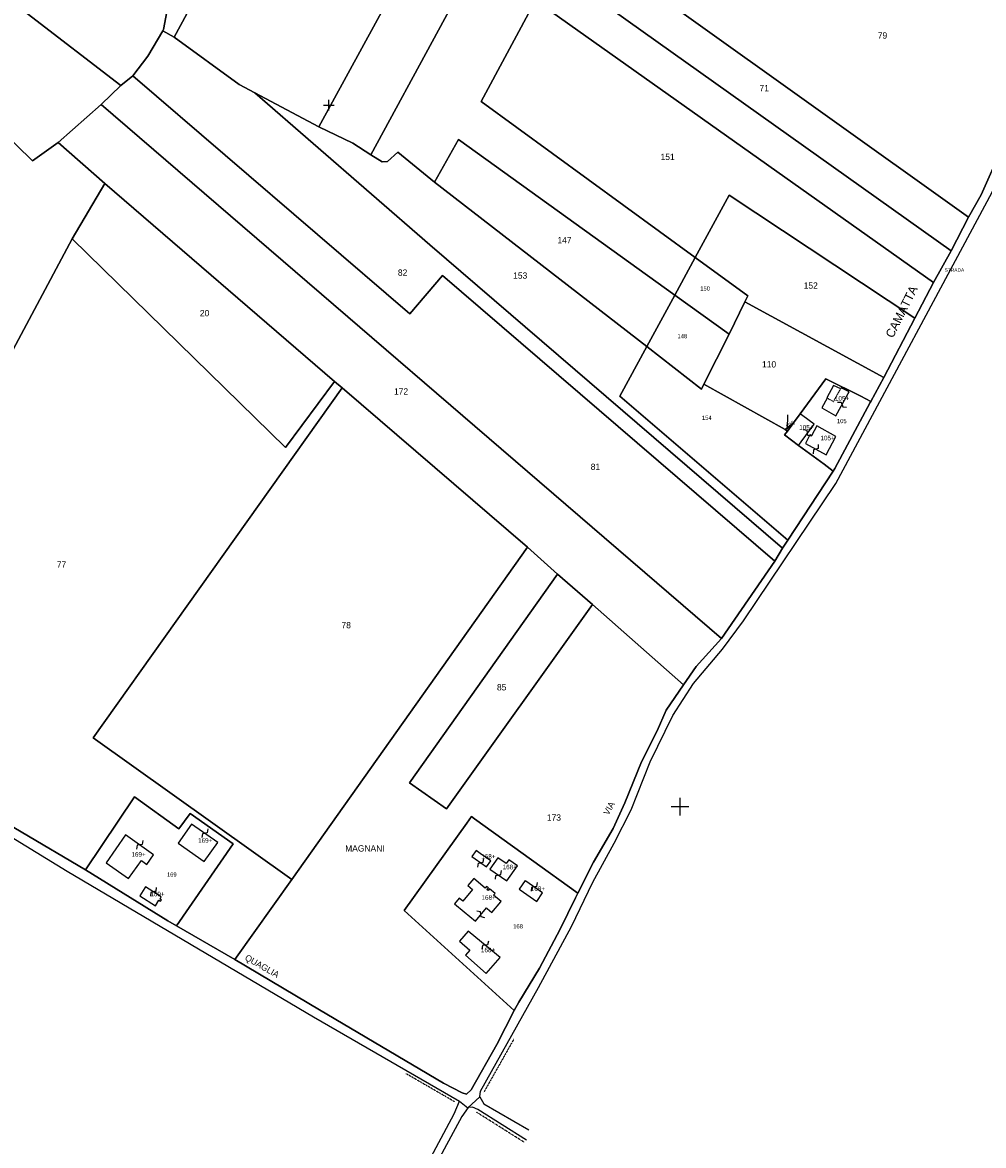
# Model space of a CAD drawing. Header units: metres. Extents: x 14995 to 16278, y -21726 to -19823.
# Tile 3 of 9: x 15425 to 15973, y -21393 to -20753. Entities that reach past the tile are written whole.
import ezdxf

# ---------------------------------------------------------------- set-up
doc = ezdxf.new("R2010")
doc.units = ezdxf.units.M
for name, pattern in [('CONTINUA', [0]), ('FRECCETTA', [1, -1]), ('TRATTEGGIATA5', [0.3, 0.15, -0.15]), ('TRATTO-PUNTO', [0.4, 0.15, -0.125, 0, -0.125])]:
    doc.linetypes.add(name, pattern=pattern)
for name, color, linetype in [('CONFINE', 3, 'CONTINUA'), ('FABBRICATI', 1, 'CONTINUA'), ('LINEEVARIE', 6, 'CONTINUA'), ('PARTICELLE', 7, 'CONTINUA'), ('SIMBOLI', 6, 'CONTINUA'), ('STRADE', 8, 'CONTINUA'), ('TESTI', 3, 'CONTINUA')]:
    doc.layers.add(name, color=color, linetype=linetype)

# ---------------------------------------------------------------- blocks, each defined once
blk = doc.blocks.new('1', base_point=(5, 5))
at = {"layer": 'SIMBOLI'}
for p, q in [((5, 2), (5, 8)), ((2, 5), (8, 5))]:
    blk.add_line(p, q, dxfattribs=at)
blk = doc.blocks.new('3', base_point=(5, 5))
at = {"layer": 'SIMBOLI'}
for p, q in [((5, 0), (5, 10)), ((0, 5), (10, 5))]:
    blk.add_line(p, q, dxfattribs=at)
blk = doc.blocks.new('9', base_point=(5, 5))
at = {"layer": 'SIMBOLI'}
for p, q in [((2, 5), (4, 6)), ((4, 6), (6, 4)), ((6, 4), (8, 5))]:
    blk.add_line(p, q, dxfattribs=at)

msp = doc.modelspace()

# ---------------------------------------------------------------- linework, layer by layer
at = {"layer": 'CONFINE'}
msp.add_lwpolyline([(15395.211, -21202.724), (15450.821, -21236.817), (15591.214, -21319.764), (15674.414, -21367.84), (15679.143, -21371.596), (15685.994, -21365.42), (15686.282, -21362.219), (15719.354, -21303.067), (15738.16, -21268.297), (15750.388, -21243.146), (15762.519, -21220.735), (15772.095, -21201.876), (15783.064, -21174.571), (15795.872, -21148.14), (15807.634, -21129.895), (15824.221, -21110.232), (15836.228, -21094.061), (15888.831, -21015.793), (15977.764, -20849.859), (16009.446, -20777.146), (16016.039, -20760.782), (16021.549, -20753.316), (16039.978, -20705.065)], dxfattribs=at)
at = {"layer": 'FABBRICATI'}
for points in [[(15880.757, -20972.678), (15888.691, -20977.302), (15895.879, -20964.492), (15896.362, -20963.631), (15892.658, -20961.692), (15892.229, -20961.467), (15891.875, -20961.282), (15891.562, -20962), (15887.497, -20959.939), (15883.564, -20966.958), (15883.863, -20967.142), (15880.757, -20972.678)], [(15861.167, -20986.051), (15859.577, -20988.208), (15867.514, -20994.133), (15868.951, -20992.168), (15876.402, -20981.982), (15869.983, -20977.283), (15868.455, -20976.165), (15864.626, -20981.359), (15861.167, -20986.051)], [(15871.464, -20993.106), (15883.183, -20999.555), (15888.785, -20989.049), (15877.916, -20982.911), (15874.886, -20988.605), (15874.012, -20988.14), (15871.464, -20993.106)], [(15536.777, -21220.427), (15521.787, -21209.957), (15514.115, -21220.825), (15528.979, -21231.213), (15536.777, -21220.427)], [(15500.157, -21227.567), (15484.204, -21216.099), (15473.072, -21232.058), (15485.853, -21240.973), (15493.221, -21230.76), (15496.364, -21232.938), (15500.157, -21227.567)], [(15686.09, -21226.643), (15683.832, -21225.084), (15681.466, -21228.513), (15683.249, -21229.743), (15689.782, -21234.253), (15692.149, -21230.825), (15686.09, -21226.643)], [(15701.408, -21242.31), (15707.454, -21233.695), (15702.569, -21230.267), (15701.031, -21232.486), (15696.179, -21229.123), (15691.683, -21235.571), (15701.408, -21242.31)], [(15690.136, -21258.033), (15692.88, -21260.331), (15697.987, -21254.272), (15698.135, -21254.096), (15693.825, -21250.478), (15694.685, -21249.435), (15691.534, -21246.792), (15690.664, -21247.827), (15690.038, -21247.309), (15690.865, -21246.353), (15689.839, -21245.511), (15689.04, -21246.463), (15682.547, -21241.009), (15679.168, -21245.032), (15681.856, -21247.286), (15676.366, -21253.836), (15674.28, -21252.089), (15671.527, -21255.359), (15677.057, -21259.935), (15683.412, -21265.194), (15689.706, -21257.672), (15690.136, -21258.033)], [(15721.693, -21249.13), (15712.081, -21242.394), (15711.757, -21242.171), (15708.362, -21247.119), (15708.931, -21247.512), (15718.35, -21254.002), (15721.693, -21249.13)], [(15503.167, -21253.388), (15504.023, -21253.962), (15504.618, -21253.074), (15503.756, -21252.496), (15504.027, -21252.084), (15504.424, -21251.393), (15495.538, -21245.741), (15495.141, -21246.333), (15492.295, -21250.92), (15501.133, -21256.474), (15503.167, -21253.388)], [(15680.437, -21271.931), (15679.295, -21270.995), (15674.354, -21276.679), (15680.284, -21281.834), (15677.785, -21284.709), (15689.655, -21295.019), (15697.544, -21285.946), (15680.437, -21271.931)]]:
    msp.add_lwpolyline(points, close=True, dxfattribs=at)
at = {"layer": 'LINEEVARIE', "linetype": 'TRATTEGGIATA5'}
msp.add_lwpolyline([(15883.868, -20967.133), (15887.457, -20969.173), (15891.459, -20962.021)], dxfattribs=at)
at = {"layer": 'LINEEVARIE', "linetype": 'TRATTO-PUNTO'}
for points in [[(15705.272, -21332.628), (15688.301, -21362.692)], [(15671.782, -21368.299), (15643.838, -21352.122)], [(15711.295, -21391.295), (15683.987, -21374.09)]]:
    msp.add_lwpolyline(points, dxfattribs=at)
at = {"layer": 'LINEEVARIE'}
for points in [[(15655.258, -21405.304), (15671.365, -21375.003), (15674.414, -21367.84)], [(15685.994, -21365.42), (15688.287, -21369.337), (15713.927, -21384.141)], [(15712.533, -21390.052), (15684.916, -21372.55), (15681.855, -21371.242), (15679.23, -21371.447), (15675.796, -21376.537), (15659.333, -21406.743)]]:
    msp.add_lwpolyline(points, dxfattribs=at)
at = {"layer": 'PARTICELLE', "color": 2, "linetype": 'FRECCETTA'}
msp.add_line((15861.27, -20984.948), (15861.421, -20976.724), dxfattribs=at)
at = {"layer": 'PARTICELLE'}
for points in [[(15599.412, -20539.594), (15508.082, -20709.119), (15511.828, -20711.78), (15513.344, -20716.667), (15505.776, -20757.036), (15505.299, -20757.85), (15511.783, -20761.476), (15623.707, -20555.208), (15599.412, -20539.594)], [(15623.707, -20555.208), (15511.783, -20761.476), (15548.894, -20788.548), (15557.835, -20793.287), (15594.287, -20812.608), (15707.78, -20604.537), (15684.804, -20593.092), (15623.707, -20555.208)], [(15511.828, -20711.78), (15508.082, -20709.119), (15489.055, -20696.024), (15488.235, -20692.998), (15550.786, -20564.789), (15539.847, -20559.596), (15535.014, -20569.585), (15519.455, -20560.956), (15428.18, -20748.094), (15481.462, -20789.127), (15488.268, -20783.564), (15496.786, -20772.384), (15505.299, -20757.85), (15505.776, -20757.036), (15513.344, -20716.667), (15511.828, -20711.78)], [(15707.78, -20604.537), (15594.287, -20812.608), (15613.541, -20821.997), (15623.928, -20828.461), (15739.445, -20615.206), (15707.78, -20604.537)], [(15727.743, -20721.832), (15736.629, -20706.422), (15735.144, -20705.658), (15773.767, -20630.51), (15761.752, -20624.715), (15739.445, -20615.206), (15623.928, -20828.461), (15630.34, -20832.451), (15633.421, -20832.285), (15639.33, -20826.991), (15660.208, -20844.054), (15673.767, -20819.737), (15796.984, -20908.482), (15808.659, -20887.017), (15686.773, -20798.069), (15717.756, -20740.583), (15944.486, -20901.358), (15954.531, -20883.25), (15727.743, -20721.832)], [(15971.526, -20851.408), (16012.127, -20759.9), (16010.658, -20754.809), (16008.84, -20752.463), (16002.061, -20749.814), (15974.325, -20736.138), (15934.498, -20714.701), (15843.233, -20666.823), (15805.496, -20741.839), (15799.827, -20738.924), (15799.211, -20740.145), (15796.964, -20744.597), (15964.385, -20864.17), (15971.526, -20851.408)], [(15736.629, -20706.422), (15727.743, -20721.832), (15954.531, -20883.25), (15964.385, -20864.17), (15796.964, -20744.597), (15799.211, -20740.145), (15799.827, -20738.924), (15798.024, -20737.996), (15736.629, -20706.422)], [(15944.486, -20901.358), (15717.756, -20740.583), (15686.773, -20798.069), (15808.659, -20887.017), (15827.985, -20851.491), (15933.828, -20921.64), (15944.486, -20901.358)], [(15858.437, -21052.628), (15657.45, -20879.759), (15557.835, -20793.287), (15548.894, -20788.548), (15511.783, -20761.476), (15505.299, -20757.85), (15496.786, -20772.384), (15488.268, -20783.564), (15646.07, -20919.142), (15664.738, -20897.408), (15853.953, -21060.04), (15858.437, -21052.628)], [(15853.953, -21060.04), (15664.738, -20897.408), (15646.07, -20919.142), (15488.268, -20783.564), (15481.462, -20789.127), (15470.296, -20799.808), (15823.694, -21104.208), (15853.953, -21060.04)], [(15858.437, -21052.628), (15861.342, -21048.215), (15765.684, -20966.056), (15781.045, -20937.842), (15660.208, -20844.054), (15639.33, -20826.991), (15633.421, -20832.285), (15630.34, -20832.451), (15623.928, -20828.461), (15613.541, -20821.997), (15594.287, -20812.608), (15557.835, -20793.287), (15657.45, -20879.759), (15858.437, -21052.628)], [(15607.546, -20961.419), (15713.211, -21052.234), (15730.262, -21067.602), (15750.095, -21084.725), (15802.086, -21130.518), (15809.256, -21120.176), (15823.694, -21104.208), (15470.296, -20799.808), (15445.711, -20821.513), (15472.33, -20844.846), (15603.22, -20957.69), (15607.546, -20961.419)], [(15308.087, -21149.38), (15453.71, -20876.367), (15472.33, -20844.846), (15445.711, -20821.513), (15431.213, -20832.056), (15412.996, -20814.076), (15309.66, -20990.298), (15305.082, -21001.346), (15329.84, -21010.317), (15308.663, -21060.196), (15302.964, -21070.811), (15273.332, -21130.59), (15308.087, -21149.38)], [(15796.984, -20908.482), (15673.767, -20819.737), (15660.208, -20844.054), (15781.045, -20937.842), (15796.984, -20908.482)], [(15472.33, -20844.846), (15453.71, -20876.367), (15575.223, -20995.404), (15603.22, -20957.69), (15472.33, -20844.846)], [(15916.063, -20955.444), (15933.828, -20921.64), (15827.985, -20851.491), (15808.659, -20887.017), (15838.608, -20908.872), (15836.958, -20912.253), (15916.063, -20955.444)], [(15465.748, -21160.749), (15607.546, -20961.419), (15603.22, -20957.69), (15575.223, -20995.404), (15453.71, -20876.367), (15308.087, -21149.38), (15330.589, -21163.088), (15387.827, -21192.735), (15461.371, -21235.94), (15489.242, -21194.441), (15514.592, -21212.745), (15520.988, -21203.883), (15545.481, -21221.212), (15513.115, -21267.884), (15546.376, -21287.192), (15578.824, -21241.495), (15465.748, -21160.749)], [(15838.608, -20908.872), (15808.659, -20887.017), (15796.984, -20908.482), (15828.034, -20930.845), (15836.958, -20912.253), (15838.608, -20908.872)], [(15828.034, -20930.845), (15796.984, -20908.482), (15781.045, -20937.842), (15812.24, -20962.054), (15813.642, -20959.282), (15828.034, -20930.845)], [(15813.642, -20959.282), (15859.835, -20985.004), (15864.626, -20981.359), (15868.455, -20976.165), (15883.146, -20956.131), (15903, -20966.136), (15908.666, -20969.055), (15916.063, -20955.444), (15836.958, -20912.253), (15828.034, -20930.845), (15813.642, -20959.282)], [(15812.24, -20962.054), (15781.045, -20937.842), (15765.684, -20966.056), (15861.342, -21048.215), (15887.309, -21008.77), (15882.033, -21004.922), (15867.514, -20994.133), (15859.577, -20988.208), (15861.167, -20986.051), (15859.835, -20985.004), (15813.642, -20959.282), (15812.24, -20962.054)], [(15888.253, -21007.337), (15908.315, -20969.701), (15908.666, -20969.055), (15903, -20966.136), (15883.146, -20956.131), (15868.455, -20976.165), (15864.626, -20981.359), (15861.167, -20986.051), (15859.577, -20988.208), (15867.514, -20994.133), (15882.033, -21004.922), (15887.309, -21008.77), (15888.253, -21007.337)], [(15607.546, -20961.419), (15465.748, -21160.749), (15578.824, -21241.495), (15713.211, -21052.234), (15607.546, -20961.419)], [(15861.167, -20986.051), (15864.626, -20981.359), (15859.835, -20985.004), (15861.167, -20986.051)], [(15682.971, -21206.978), (15715.447, -21230.281), (15741.884, -21249.249), (15750.657, -21231.579), (15761.846, -21212.535), (15768.522, -21197.792), (15778.107, -21174.471), (15786.997, -21156.741), (15792.066, -21144.973), (15802.086, -21130.518), (15750.095, -21084.725), (15667.034, -21201.302), (15645.977, -21186.432), (15730.262, -21067.602), (15713.211, -21052.234), (15578.824, -21241.495), (15546.376, -21287.192), (15594.62, -21315.738), (15665.356, -21357.632), (15675.886, -21363.195), (15678.376, -21363.802), (15681.007, -21361.415), (15695.697, -21335.503), (15705.611, -21316.202), (15642.873, -21259.118), (15678.549, -21209.433), (15681.216, -21205.719), (15682.971, -21206.978)], [(15667.034, -21201.302), (15750.095, -21084.725), (15730.262, -21067.602), (15645.977, -21186.432), (15667.034, -21201.302)], [(15513.115, -21267.884), (15545.481, -21221.212), (15520.988, -21203.883), (15514.592, -21212.745), (15489.242, -21194.441), (15461.371, -21235.94), (15508.155, -21265.004), (15513.115, -21267.884)], [(15740.507, -21252.022), (15741.884, -21249.249), (15715.447, -21230.281), (15682.971, -21206.978), (15681.216, -21205.719), (15678.549, -21209.433), (15642.873, -21259.118), (15705.611, -21316.202), (15708.097, -21311.363), (15719.889, -21292.154), (15731.67, -21269.902), (15740.507, -21252.022)]]:
    msp.add_lwpolyline(points, close=True, dxfattribs=at)
msp.add_lwpolyline([(15412.996, -20814.076), (15431.213, -20832.056), (15445.711, -20821.513), (15470.296, -20799.808), (15481.462, -20789.127), (15428.18, -20748.094)], dxfattribs=at)
at = {"layer": 'STRADE'}
for points in [[(15395.211, -21202.724), (15450.821, -21236.817), (15591.214, -21319.764), (15674.414, -21367.84), (15679.143, -21371.596), (15685.994, -21365.42), (15686.282, -21362.219), (15719.354, -21303.067), (15738.16, -21268.297), (15750.388, -21243.146), (15762.519, -21220.735), (15772.095, -21201.876), (15783.064, -21174.571), (15795.872, -21148.14), (15807.634, -21129.895), (15824.221, -21110.232), (15836.228, -21094.061), (15888.831, -21015.793), (15977.764, -20849.859), (16009.446, -20777.146), (16016.039, -20760.782), (16021.549, -20753.316), (16039.978, -20705.065)], [(16012.127, -20759.9), (15971.526, -20851.408), (15964.385, -20864.17), (15954.531, -20883.25), (15944.486, -20901.358), (15933.828, -20921.64), (15916.063, -20955.444), (15908.666, -20969.055), (15908.315, -20969.701), (15888.253, -21007.337), (15887.309, -21008.77), (15861.342, -21048.215), (15858.437, -21052.628), (15853.953, -21060.04), (15823.694, -21104.208), (15809.256, -21120.176), (15802.086, -21130.518), (15792.066, -21144.973), (15786.997, -21156.741), (15778.107, -21174.471), (15768.522, -21197.792), (15761.846, -21212.535), (15750.657, -21231.579), (15741.884, -21249.249), (15740.507, -21252.022), (15731.67, -21269.902), (15719.889, -21292.154), (15708.097, -21311.363), (15705.611, -21316.202), (15695.697, -21335.503), (15681.007, -21361.415), (15678.376, -21363.802), (15675.886, -21363.195), (15665.356, -21357.632), (15594.62, -21315.738), (15546.376, -21287.192), (15513.115, -21267.884), (15508.155, -21265.004), (15461.371, -21235.94), (15387.827, -21192.735)]]:
    msp.add_lwpolyline(points, dxfattribs=at)

# ---------------------------------------------------------------- block references
at = {"layer": 'SIMBOLI'}
for name, p in [('1', (15599.934, -20800.277)), ('3', (15800, -21200))]:
    msp.add_blockref(name, p, dxfattribs=at)
for p, rotation in [((15892.285, -20970.897), 330.736), ((15872.677, -20987.075), 143.823), ((15877.324, -20996.33), 241.176), ((15529.282, -21215.192), 235.102), ((15492.18, -21221.833), 234.3), ((15686.516, -21231.998), 55.409), ((15696.546, -21238.941), 55.294), ((15499.981, -21248.567), 237.566), ((15716.887, -21245.762), 234.987), ((15686.559, -21261.433), 140.098), ((15688.99, -21278.938), 230.69)]:
    msp.add_blockref('9', p, dxfattribs=dict(at, rotation=rotation))

# ---------------------------------------------------------------- texts
at = {"layer": 'FABBRICATI', "color": 7}
for s, p in [('105+', (15888.298, -20968.621)), ('105+', (15867.959, -20985.149)), ('105+', (15880.023, -20991.233)), ('169+', (15525.474, -21220.585)), ('169+', (15487.501, -21228.536)), ('168+', (15686.807, -21229.669)), ('168+', (15698.964, -21235.717)), ('169+', (15498.284, -21251.108)), ('168+', (15714.984, -21248.087)), ('168+', (15686.966, -21253.102)), ('168+', (15686.611, -21283.007))]:
    msp.add_text(s, height=2.6, dxfattribs=at).set_placement(p)
at = {"layer": 'PARTICELLE', "color": 7}
for s, height, p in [('79', 3.6, (15912.684, -20762.325)), ('71', 3.6, (15845.297, -20792.32)), ('151', 3.6, (15788.935, -20831.547)), ('147', 3.6, (15730.172, -20879.004)), ('82', 3.6, (15639.294, -20897.486)), ('153', 3.6, (15704.956, -20899.163)), ('152', 3.6, (15870.461, -20904.858)), ('150', 2.4, (15811.547, -20905.877)), ('20', 3.6, (15526.511, -20920.547)), ('148', 2.4, (15798.575, -20933.087)), ('110', 3.6, (15846.722, -20949.742)), ('172', 3.6, (15637.085, -20965.163)), ('154', 2.4, (15812.496, -20979.597)), ('105', 2.4, (15889.381, -20981.495)), ('81', 3.6, (15749.143, -21008.137)), ('77', 3.6, (15444.982, -21063.836)), ('78', 3.6, (15607.165, -21098.384)), ('85', 3.6, (15695.73, -21133.785)), ('173', 3.6, (15724.156, -21208.018)), ('169', 2.4, (15507.728, -21239.936)), ('168', 2.4, (15704.983, -21269.403))]:
    msp.add_text(s, height=height, dxfattribs=at).set_placement(p)
msp.add_text('106', height=2.4, rotation=35.813, dxfattribs=at).set_placement((15861.27, -20984.948))
at = {"layer": 'STRADE', "color": 7}
msp.add_text('STRADA', height=2, dxfattribs=at).set_placement((15950.703, -20895.163))
at = {"layer": 'TESTI', "color": 3}
for s, height, rotation, p in [('CAMATTA', 5, 63.431, (15921.299, -20933.36)), ('VIA', 3.6, 60.967, (15759.263, -21205.22)), ('QUAGLIA', 3.6, 330.277, (15551.768, -21287.138))]:
    msp.add_text(s, height=height, rotation=rotation, dxfattribs=at).set_placement(p)
msp.add_text('MAGNANI', height=3.6, dxfattribs=at).set_placement((15609.253, -21225.605))

doc.saveas('drawing.dxf')
